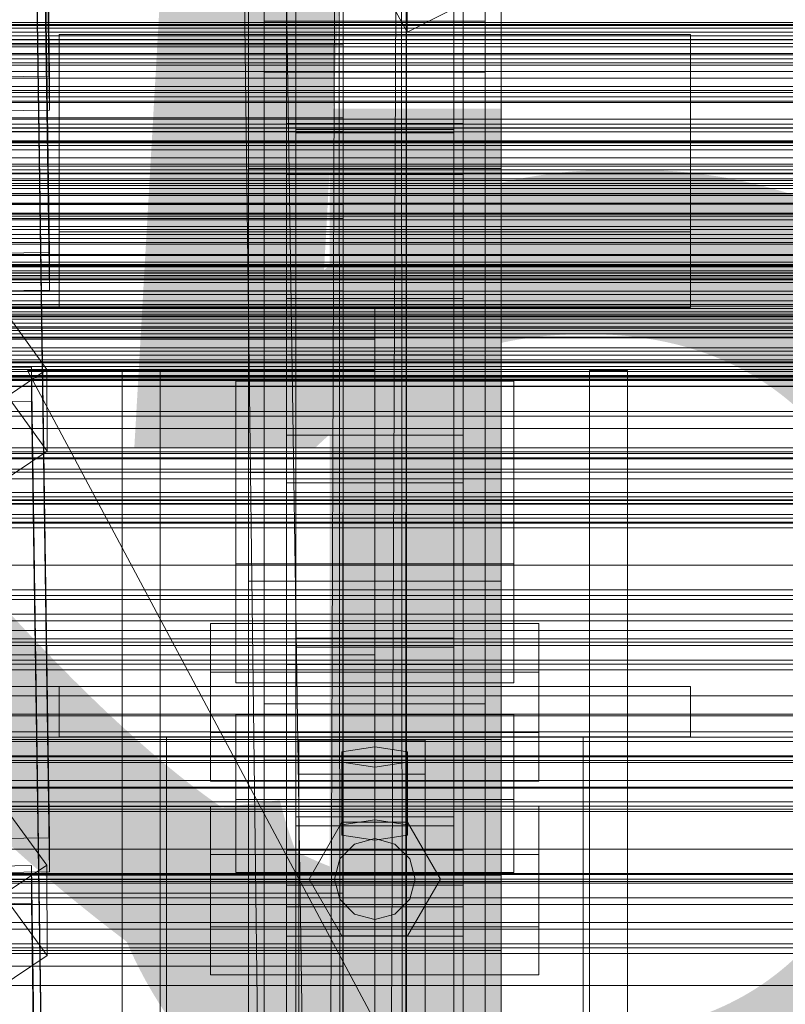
# Model space of a CAD drawing. Header units: millimetres. Extents: x -3490 to 61924, y -72580 to 6847.
# Tile 252 of 256: x 374 to 495, y -33573 to -33417. Entities that reach past the tile are written whole.
import ezdxf

# ---------------------------------------------------------------- set-up
doc = ezdxf.new("R2010")
doc.units = ezdxf.units.MM
for name, color, linetype, lineweight in [('COTAS_O', 1, 'Continuous', 0), ('COTAS_P', 1, 'Continuous', 0), ('frontal_C01', 7, 'Continuous', 0), ('frontal_C02', 7, 'Continuous', 0), ('frontal_C03', 7, 'Continuous', 0), ('frontal_secador', 7, 'Continuous', 0)]:
    doc.layers.add(name, color=color, linetype=linetype, lineweight=lineweight)
doc.dimstyles.new('R19_100', dxfattribs={"dimtxt": 250, "dimasz": 150, "dimexe": 150, "dimexo": 80, "dimgap": 100, "dimtad": 1, "dimtih": 1, "dimtoh": 1, "dimdsep": 46, "dimcen": 0.09, "dimadec": 0, "dimazin": 0, "dimtfac": 1, "dimtdec": 4, "dimtofl": 0, "dimtmove": 0, "dimatfit": 3, "dimfxl": 1, "dimtolj": 1, "dimtzin": 0, "dimarcsym": 0})

# ---------------------------------------------------------------- blocks, each defined once
blk = doc.blocks.new('DIM_R29_57')
at = {"layer": 'COTAS_O'}
for p, q in [((-1725, -33700), (-1575, -33655)), ((1725, -33700), (1575, -33655)), ((-1725, -34400), (-1725, -33700)), ((-1725, -33700), (1725, -33700)), ((-1725, -33700), (-1575, -33745)), ((1725, -33700), (1575, -33745)), ((1725, -34400), (1725, -33700))]:
    blk.add_line(p, q, dxfattribs=at)
blk.add_text('3450 O', height=250, dxfattribs=at).set_placement((0, -33600))
blk = doc.blocks.new('DIM_R29_58')
at = {"layer": 'COTAS_P'}
for p, q in [((-150, -32300), (550, -32300)), ((550, -32300), (505, -32450)), ((550, -34900), (550, -32300)), ((550, -32300), (595, -32450)), ((550, -34900), (505, -34750)), ((550, -34900), (595, -34750)), ((-150, -34900), (550, -34900))]:
    blk.add_line(p, q, dxfattribs=at)
blk.add_text('2600 P', height=250, rotation=90, dxfattribs=at).set_placement((450, -33600))

msp = doc.modelspace()

# ---------------------------------------------------------------- linework, layer by layer
at = {"layer": 'frontal_C01'}
for p, q in [((375.644, -33230.626), (378.512, -33425.737)), ((378.512, -33431.13), (375.644, -33236.019)), ((416, -33482.597), (416, -33265.929)), ((444, -33265.929), (444, -33482.597)), ((416, -33273.478), (416, -33490.146)), ((444, -33490.146), (444, -33273.478)), ((435.136, -33418.778), (685.136, -33291.666)), ((412.5, -33604.634), (412.5, -33325.373)), ((447.5, -33325.373), (447.5, -33604.634)), ((412.5, -33612.722), (412.5, -33333.462)), ((447.5, -33612.722), (447.5, -33333.462)), ((410, -33440.346), (410, -33348.677)), ((450, -33440.346), (450, -33348.677)), ((375.644, -33351.214), (378.512, -33546.325)), ((378.512, -33551.717), (375.644, -33356.607)), ((424.864, -33400.044), (435.136, -33418.778)), ((410, -33401.827), (410, -33440.346)), ((410, -33725.366), (410, -33401.827)), ((450, -33440.346), (450, -33401.827)), ((450, -33401.827), (450, -33725.366)), ((417.5, -33434.701), (417.5, -33407.472)), ((417.5, -33407.472), (417.5, -33595.064)), ((442.5, -33407.472), (442.5, -33434.701)), ((442.5, -33595.064), (442.5, -33407.472)), ((417.5, -33407.996), (417.5, -33434.177)), ((417.5, -34010.796), (417.5, -33407.996)), ((442.5, -33434.177), (442.5, -33407.996)), ((442.5, -33407.996), (442.5, -34010.796)), ((435.136, -33418.778), (435.136, -33412.847)), ((412.5, -33425.131), (412.5, -33417.042)), ((412.5, -33417.042), (447.5, -33417.042)), ((412.5, -33696.303), (412.5, -33417.042)), ((447.5, -33417.042), (447.5, -33425.131)), ((447.5, -33417.042), (447.5, -33696.303)), ((-425, -33420.808), (425, -33420.808)), ((425, -33420.808), (425, -33434.504)), ((425, -33420.808), (425, -33432.363)), ((378.512, -33425.737), (360.514, -33425.982)), ((378.512, -33431.13), (378.512, -33425.737)), ((447.5, -33425.131), (412.5, -33425.131)), ((412.5, -33704.392), (412.5, -33425.131)), ((447.5, -33704.392), (447.5, -33425.131)), ((360.514, -33431.375), (378.512, -33431.13)), ((425, -33432.363), (-425, -33432.363)), ((425, -33446.06), (425, -33432.363)), ((416, -33441.33), (416, -33433.241)), ((416, -33433.241), (444, -33433.241)), ((416, -33518.917), (416, -33433.241)), ((417.5, -33434.177), (442.5, -33434.177)), ((417.5, -34036.976), (417.5, -33434.177)), ((442.5, -34036.976), (442.5, -33434.177)), ((444, -33433.241), (444, -33441.33)), ((444, -33433.241), (444, -33518.917)), ((425, -33434.504), (-425, -33434.504)), ((442.5, -33434.701), (417.5, -33434.701)), ((417.5, -33434.701), (417.5, -33622.293)), ((425, -33446.06), (425, -33434.504)), ((442.5, -33434.701), (442.5, -33622.293)), ((410, -33440.346), (450, -33440.346)), ((410, -33763.885), (410, -33440.346)), ((450, -33440.36), (410, -33440.36)), ((410, -33440.36), (410, -33488.508)), ((410, -33584.604), (410, -33440.36)), ((450, -33763.885), (450, -33440.346)), ((450, -33488.508), (450, -33440.36)), ((450, -33440.36), (450, -33584.604)), ((444, -33441.33), (416, -33441.33)), ((416, -33441.33), (416, -33527.006)), ((444, -33527.006), (444, -33441.33)), ((-425, -33446.06), (425, -33446.06)), ((372.35, -33464.282), (378.086, -33472.168)), ((357.646, -33472.047), (375.644, -33471.802)), ((378.086, -33472.168), (366.618, -33479.904)), ((375.644, -33471.802), (375.644, -33477.194)), ((375.644, -33471.802), (378.512, -33666.912)), ((378.143, -33485.109), (378.086, -33472.168)), ((408, -33492.919), (408, -33474.046)), ((408, -33474.046), (452, -33474.046)), ((408, -33502.935), (408, -33474.046)), ((452, -33474.046), (452, -33492.919)), ((452, -33474.046), (452, -33502.935)), ((375.644, -33477.194), (357.646, -33477.44)), ((378.143, -33485.109), (372.408, -33477.223)), ((378.512, -33672.305), (375.644, -33477.194)), ((444, -33482.597), (416, -33482.597)), ((416, -33482.597), (416, -33490.146)), ((444, -33490.146), (444, -33482.597)), ((366.675, -33492.846), (378.143, -33485.109)), ((410, -33488.508), (450, -33488.508)), ((410, -33632.752), (410, -33488.508)), ((450, -33632.752), (450, -33488.508)), ((416, -33490.146), (444, -33490.146)), ((452, -33492.919), (408, -33492.919)), ((408, -33492.919), (408, -33521.808)), ((452, -33521.808), (452, -33492.919)), ((452, -33502.935), (408, -33502.935)), ((408, -33502.935), (408, -33521.808)), ((452, -33521.808), (452, -33502.935)), ((404, -33529.663), (404, -33512.408)), ((404, -33512.408), (456, -33512.408)), ((404, -33520.112), (404, -33512.408)), ((456, -33512.408), (456, -33529.663)), ((456, -33512.408), (456, -33520.112)), ((444, -33518.917), (416, -33518.917)), ((416, -33518.917), (416, -33527.006)), ((444, -33527.006), (444, -33518.917)), ((456, -33520.112), (404, -33520.112)), ((404, -33520.112), (404, -33537.367)), ((456, -33537.367), (456, -33520.112)), ((408, -33521.808), (452, -33521.808)), ((408, -33540.296), (408, -33526.815)), ((408, -33526.815), (452, -33526.815)), ((408, -33538.371), (408, -33526.815)), ((416, -33527.006), (444, -33527.006)), ((452, -33526.815), (452, -33540.296)), ((452, -33526.815), (452, -33538.371)), ((456, -33529.663), (404, -33529.663)), ((404, -33529.663), (404, -33537.367)), ((418, -33536.252), (418, -33530.86)), ((418, -33530.86), (438, -33530.86)), ((418, -33669.72), (418, -33530.86)), ((438, -33530.86), (438, -33536.252)), ((438, -33530.86), (438, -33669.72)), ((456, -33537.367), (456, -33529.663)), ((430, -33531.938), (424.804, -33532.747)), ((435.196, -33532.747), (430, -33531.938)), ((430, -33543.494), (430, -33531.938)), ((424.804, -33532.747), (424.804, -33534.365)), ((424.804, -33544.303), (424.804, -33532.747)), ((435.196, -33534.365), (435.196, -33532.747)), ((435.196, -33544.303), (435.196, -33532.747)), ((424.804, -33534.365), (430, -33535.174)), ((424.804, -33545.92), (424.804, -33534.365)), ((430, -33535.174), (435.196, -33534.365)), ((430, -33535.174), (430, -33546.729)), ((435.196, -33545.92), (435.196, -33534.365)), ((438, -33536.252), (418, -33536.252)), ((418, -33536.252), (418, -33675.112)), ((438, -33675.112), (438, -33536.252)), ((404, -33537.367), (456, -33537.367)), ((452, -33538.371), (408, -33538.371)), ((408, -33538.371), (408, -33551.852)), ((452, -33551.852), (452, -33538.371)), ((452, -33540.296), (408, -33540.296)), ((408, -33540.296), (408, -33551.852)), ((452, -33551.852), (452, -33540.296)), ((-425, -33541.395), (425, -33541.395)), ((425, -33541.395), (425, -33555.092)), ((425, -33541.395), (425, -33552.951)), ((424.804, -33544.303), (430, -33543.494)), ((424.804, -33545.92), (424.804, -33544.303)), ((430, -33543.494), (435.196, -33544.303)), ((435.196, -33544.303), (435.196, -33545.92)), ((378.512, -33546.325), (360.514, -33546.57)), ((378.512, -33551.717), (378.512, -33546.325)), ((430, -33546.729), (424.804, -33545.92)), ((435.196, -33545.92), (430, -33546.729)), ((360.514, -33551.963), (378.512, -33551.717)), ((408, -33551.852), (452, -33551.852)), ((425, -33552.951), (-425, -33552.951)), ((416, -33561.917), (416, -33553.829)), ((416, -33553.829), (444, -33553.829)), ((416, -33640.244), (416, -33553.829)), ((425, -33566.647), (425, -33552.951)), ((444, -33553.829), (444, -33561.917)), ((444, -33553.829), (444, -33640.244)), ((425, -33555.092), (-425, -33555.092)), ((425, -33566.647), (425, -33555.092)), ((444, -33561.917), (416, -33561.917)), ((416, -33561.917), (416, -33648.333)), ((444, -33648.333), (444, -33561.917)), ((-425, -33566.647), (425, -33566.647))]:
    msp.add_line(p, q, dxfattribs=at)
at = {"layer": 'frontal_C02'}
for p, q in [((417.5, -33516.139), (417.5, -32977.112)), ((442.5, -32977.112), (442.5, -33516.139)), ((417.5, -33543.024), (417.5, -33003.998)), ((442.5, -33543.024), (442.5, -33003.998)), ((410, -33505.718), (410, -33148.056)), ((450, -33148.056), (450, -33505.718)), ((410, -33553.445), (410, -33195.783)), ((450, -33553.445), (450, -33195.783)), ((375.644, -33260.244), (378.512, -33453.649)), ((378.512, -33459.61), (375.644, -33266.205)), ((410, -33686.788), (410, -33329.126)), ((450, -33329.126), (450, -33686.788)), ((412.5, -33525.111), (412.5, -33343.746)), ((447.5, -33343.746), (447.5, -33525.111)), ((412.5, -33534.052), (412.5, -33352.688)), ((447.5, -33534.052), (447.5, -33352.688)), ((410, -33724.97), (410, -33367.308)), ((450, -33724.97), (450, -33367.308)), ((380, -33450.372), (380, -33419.148)), ((380, -33419.148), (480, -33419.148)), ((380, -33462.372), (380, -33419.148)), ((480, -33419.148), (480, -33450.372)), ((480, -33419.148), (480, -33462.372)), ((-425, -33448.296), (425, -33448.296)), ((425, -33448.296), (425, -33463.437)), ((425, -33448.296), (425, -33459.75)), ((480, -33450.372), (380, -33450.372)), ((380, -33450.372), (380, -33462.372)), ((480, -33462.372), (480, -33450.372)), ((378.512, -33453.649), (360.514, -33453.892)), ((378.512, -33459.61), (378.512, -33453.649)), ((425, -33459.75), (-425, -33459.75)), ((360.514, -33459.853), (378.512, -33459.61)), ((425, -33474.891), (425, -33459.75)), ((416, -33469.882), (416, -33460.941)), ((416, -33460.941), (444, -33460.941)), ((416, -33548.311), (416, -33460.941)), ((444, -33460.941), (444, -33469.882)), ((444, -33460.941), (444, -33548.311)), ((430, -33462.372), (-430, -33462.372)), ((425, -33463.437), (-425, -33463.437)), ((380, -33462.372), (480, -33462.372)), ((425, -33474.891), (425, -33463.437)), ((430, -33462.372), (430, -33467.372)), ((430, -33467.372), (-430, -33467.372)), ((430, -33467.372), (430, -33517.372)), ((444, -33469.882), (416, -33469.882)), ((416, -33469.882), (416, -33557.252)), ((444, -33557.252), (444, -33469.882)), ((430, -33575.372), (375, -33472.372)), ((375, -33472.372), (430, -33472.372)), ((390, -33575.372), (390, -33472.372)), ((390, -33472.372), (396, -33472.372)), ((396, -33575.372), (396, -33472.372)), ((430, -33472.372), (430, -33575.372)), ((464, -33575.372), (464, -33472.372)), ((464, -33472.372), (470, -33472.372)), ((470, -33575.372), (470, -33472.372)), ((-425, -33474.891), (425, -33474.891)), ((450, -33505.718), (410, -33505.718)), ((410, -33505.718), (410, -33553.445)), ((410, -33863.38), (410, -33505.718)), ((450, -33553.445), (450, -33505.718)), ((450, -33505.718), (450, -33863.38)), ((442.5, -33514.74), (417.5, -33514.74)), ((417.5, -33514.74), (417.5, -33544.423)), ((417.5, -33691.038), (417.5, -33514.74)), ((442.5, -33544.423), (442.5, -33514.74)), ((442.5, -33514.74), (442.5, -33691.038)), ((417.5, -33543.024), (417.5, -33516.139)), ((417.5, -33516.139), (442.5, -33516.139)), ((442.5, -33516.139), (442.5, -33543.024)), ((430, -33517.372), (-430, -33517.372)), ((430, -33517.372), (430, -33522.372)), ((-450, -33518.848), (450, -33518.848)), ((450, -33518.848), (450, -33530.77)), ((450, -33518.848), (450, -33552.257)), ((430, -33522.372), (-430, -33522.372)), ((380, -33522.372), (480, -33522.372)), ((380, -33530.372), (380, -33522.372)), ((480, -33530.372), (480, -33522.372)), ((447.5, -33525.111), (412.5, -33525.111)), ((412.5, -33525.111), (412.5, -33534.052)), ((447.5, -33534.052), (447.5, -33525.111)), ((450, -33530.77), (-450, -33530.77)), ((380, -33530.372), (480, -33530.372)), ((390, -33530.372), (397, -33530.372)), ((390, -35975), (390, -33530.372)), ((397, -35975), (397, -33530.372)), ((397, -33530.372), (463, -33530.372)), ((450, -33564.179), (450, -33530.77)), ((463, -33530.372), (470, -33530.372)), ((463, -35975), (463, -33530.372)), ((470, -35975), (470, -33530.372)), ((412.5, -33534.052), (447.5, -33534.052)), ((404, -33560.41), (404, -33541.335)), ((404, -33541.335), (456, -33541.335)), ((404, -33548.971), (404, -33541.335)), ((456, -33541.335), (456, -33560.41)), ((456, -33541.335), (456, -33548.971)), ((372.35, -33542.853), (378.086, -33550.67)), ((442.5, -33543.024), (417.5, -33543.024)), ((417.5, -33544.423), (442.5, -33544.423)), ((417.5, -33720.72), (417.5, -33544.423)), ((419.6, -33552.872), (424.8, -33543.866)), ((424.8, -33543.866), (435.2, -33543.866)), ((435.2, -33543.866), (440.4, -33552.872)), ((442.5, -33720.72), (442.5, -33544.423)), ((426.8, -33547.33), (430, -33546.472)), ((430, -33546.472), (433.2, -33547.33)), ((424.457, -33549.672), (426.8, -33547.33)), ((433.2, -33547.33), (435.543, -33549.672)), ((456, -33548.971), (404, -33548.971)), ((404, -33548.971), (404, -33568.047)), ((444, -33548.311), (416, -33548.311)), ((416, -33548.311), (416, -33557.252)), ((444, -33557.252), (444, -33548.311)), ((456, -33568.047), (456, -33548.971)), ((357.646, -33550.982), (375.644, -33550.738)), ((378.086, -33550.67), (366.618, -33558.339)), ((375.644, -33550.738), (375.644, -33556.7)), ((375.644, -33550.738), (378.512, -33744.143)), ((378.143, -33564.977), (378.086, -33550.67)), ((423.6, -33552.872), (424.457, -33549.672)), ((435.543, -33549.672), (436.4, -33552.872)), ((450, -33552.257), (-450, -33552.257)), ((450, -33564.179), (450, -33552.257)), ((410, -33553.445), (450, -33553.445)), ((410, -33911.107), (410, -33553.445)), ((424.8, -33561.879), (419.6, -33552.872)), ((424.457, -33556.072), (423.6, -33552.872)), ((440.4, -33552.872), (435.2, -33561.879)), ((436.4, -33552.872), (435.543, -33556.072)), ((450, -33911.107), (450, -33553.445)), ((375.644, -33556.7), (357.646, -33556.943)), ((378.143, -33564.977), (372.408, -33557.159)), ((378.512, -33750.105), (375.644, -33556.7)), ((416, -33557.252), (444, -33557.252)), ((426.8, -33558.415), (424.457, -33556.072)), ((435.543, -33556.072), (433.2, -33558.415)), ((430, -33559.272), (426.8, -33558.415)), ((433.2, -33558.415), (430, -33559.272)), ((456, -33560.41), (404, -33560.41)), ((404, -33560.41), (404, -33568.047)), ((456, -33568.047), (456, -33560.41)), ((435.2, -33561.879), (424.8, -33561.879)), ((-450, -33564.179), (450, -33564.179)), ((366.675, -33572.646), (378.143, -33564.977)), ((404, -33568.047), (456, -33568.047))]:
    msp.add_line(p, q, dxfattribs=at)
at = {"layer": 'frontal_C03'}
for p, q in [((1250, -33417.245), (-1250, -33417.245)), ((1250, -33418.126), (-1250, -33418.126)), ((1250, -33418.78), (-1250, -33418.78)), ((1250, -33421.087), (-1250, -33421.087)), ((-1250, -33422.145), (1250, -33422.145)), ((1250, -33424.997), (-1250, -33424.997)), ((1250, -33426.054), (-1250, -33426.054)), ((1250, -33428.361), (-1250, -33428.361)), ((1250, -33429.015), (-1250, -33429.015)), ((1250, -33429.896), (-1250, -33429.896)), ((-1250, -33432.562), (1250, -33432.562)), ((-1250, -33433.359), (1250, -33433.359)), ((-1250, -33433.944), (1250, -33433.944)), ((-1250, -33436.282), (1250, -33436.282)), ((-1250, -33437.411), (1250, -33437.411)), ((1250, -33439.703), (-1250, -33439.703)), ((1250, -33440.584), (-1250, -33440.584)), ((-1250, -33441.13), (1250, -33441.13)), ((1250, -33441.237), (-1250, -33441.237)), ((-1250, -33442.727), (1250, -33442.727)), ((1250, -33443.545), (-1250, -33443.545)), ((-1250, -33444.602), (1250, -33444.602)), ((1250, -33447.454), (-1250, -33447.454)), ((-1250, -33447.574), (1250, -33447.574)), ((1250, -33448.512), (-1250, -33448.512)), ((-1250, -33449.53), (1250, -33449.53)), ((1250, -33450.819), (-1250, -33450.819)), ((1250, -33451.473), (-1250, -33451.473)), ((1250, -33452.354), (-1250, -33452.354)), ((-1268, -33455.548), (1268, -33455.548)), ((-1268, -33455.772), (1268, -33455.772)), ((-1268, -33455.936), (1268, -33455.936)), ((-1250, -33455.174), (1250, -33455.174)), ((-1268, -33456.594), (1268, -33456.594)), ((-1268, -33456.911), (1268, -33456.911)), ((1250, -33457.356), (-1250, -33457.356)), ((-1268, -33457.957), (1268, -33457.957)), ((-1268, -33458.407), (1268, -33458.407)), ((-1268, -33459.77), (1268, -33459.77)), ((-1268, -33460.32), (1268, -33460.32)), ((-1268, -33461.907), (1268, -33461.907)), ((1250, -33462.16), (-1250, -33462.16)), ((1268, -33462.521), (-1268, -33462.521)), ((1250, -33463.042), (-1250, -33463.042)), ((-1250, -33463.413), (1250, -33463.413)), ((1250, -33463.695), (-1250, -33463.695)), ((-1268, -33464.224), (1268, -33464.224)), ((-1268, -33464.86), (1268, -33464.86)), ((-1268, -33466.563), (1268, -33466.563)), ((-1250, -33465.671), (1250, -33465.671)), ((1250, -33466.003), (-1250, -33466.003)), ((-1268, -33467.177), (1268, -33467.177)), ((-1250, -33467.06), (1250, -33467.06)), ((-1268, -33468.764), (1268, -33468.764)), ((-1268, -33469.314), (1268, -33469.314)), ((1250, -33469.912), (-1250, -33469.912)), ((-1268, -33470.677), (1268, -33470.677)), ((-1268, -33471.127), (1268, -33471.127)), ((1250, -33470.969), (-1250, -33470.969)), ((-1268, -33472.173), (1268, -33472.173)), ((-1268, -33472.49), (1268, -33472.49)), ((-1268, -33473.148), (1268, -33473.148)), ((-1250, -33471.728), (1250, -33471.728)), ((-1268, -33473.312), (1268, -33473.312)), ((-1268, -33473.536), (1268, -33473.536)), ((1250, -33473.277), (-1250, -33473.277)), ((-1250, -33473.91), (1250, -33473.91)), ((1250, -33473.93), (-1250, -33473.93)), ((1250, -33474.812), (-1250, -33474.812)), ((-1250, -33479.554), (1250, -33479.554)), ((-1250, -33481.51), (1250, -33481.51)), ((1250, -33484.618), (-1250, -33484.618)), ((1250, -33485.499), (-1250, -33485.499)), ((1250, -33486.153), (-1250, -33486.153)), ((-1250, -33486.357), (1250, -33486.357)), ((-1250, -33487.954), (1250, -33487.954)), ((1250, -33488.46), (-1250, -33488.46)), ((-1250, -33489.517), (1250, -33489.517)), ((-1250, -33491.673), (1250, -33491.673)), ((1250, -33492.37), (-1250, -33492.37)), ((-1250, -33492.802), (1250, -33492.802)), ((1250, -33493.427), (-1250, -33493.427)), ((-1250, -33495.14), (1250, -33495.14)), ((-1250, -33495.725), (1250, -33495.725)), ((1250, -33495.734), (-1250, -33495.734)), ((1250, -33496.388), (-1250, -33496.388)), ((-1250, -33496.522), (1250, -33496.522)), ((1250, -33497.269), (-1250, -33497.269)), ((1250, -33507.076), (-1250, -33507.076)), ((1250, -33507.957), (-1250, -33507.957)), ((1250, -33508.61), (-1250, -33508.61)), ((1250, -33510.918), (-1250, -33510.918)), ((-1250, -33511.975), (1250, -33511.975)), ((-1500, -33515.356), (1500, -33515.356)), ((1250, -33514.827), (-1250, -33514.827)), ((1250, -33515.885), (-1250, -33515.885)), ((1250, -33518.192), (-1250, -33518.192)), ((1250, -33518.845), (-1250, -33518.845)), ((1250, -33519.727), (-1250, -33519.727)), ((1500, -33526.765), (-1500, -33526.765)), ((1500, -33527.05), (-1500, -33527.05)), ((1250, -33529.533), (-1250, -33529.533)), ((1250, -33530.415), (-1250, -33530.415)), ((1250, -33531.068), (-1250, -33531.068)), ((1250, -33533.375), (-1250, -33533.375)), ((-1250, -33534.433), (1250, -33534.433)), ((-1500, -33538.458), (1500, -33538.458)), ((1250, -33537.285), (-1250, -33537.285)), ((1250, -33538.342), (-1250, -33538.342)), ((1250, -33540.65), (-1250, -33540.65)), ((1250, -33541.303), (-1250, -33541.303)), ((1250, -33542.184), (-1250, -33542.184)), ((1250, -33551.991), (-1250, -33551.991)), ((1250, -33552.872), (-1250, -33552.872)), ((1250, -33553.526), (-1250, -33553.526)), ((1250, -33555.833), (-1250, -33555.833)), ((-1250, -33556.89), (1250, -33556.89)), ((1250, -33559.742), (-1250, -33559.742)), ((1250, -33560.8), (-1250, -33560.8)), ((1250, -33563.107), (-1250, -33563.107)), ((1250, -33563.761), (-1250, -33563.761)), ((1250, -33564.642), (-1250, -33564.642))]:
    msp.add_line(p, q, dxfattribs=at)
at = {"layer": 'frontal_secador'}
for p, q in [((429.5, -34299.5), (413, -33215)), ((420.5, -34290.5), (407, -33225)), ((429.5, -34299.5), (434.12, -33229.08)), ((434.78, -34287.18), (434.12, -33229.08)), ((420.5, -34290.5), (424.28, -33236.52)), ((424.82, -34280.42), (424.28, -33236.52)), ((434.78, -34287.18), (435, -33237)), ((435, -33237), (435, -34283)), ((424.82, -34280.42), (425, -33243)), ((425, -33243), (425, -34277)), ((-1250, -33417.588), (1250, -33417.588)), ((1250, -33417.611), (-1250, -33417.611)), ((1250, -33417.728), (-1250, -33417.728)), ((-1250, -33419.387), (1250, -33419.387)), ((1250, -33419.918), (-1250, -33419.918)), ((-1250, -33420), (1250, -33420)), ((1250, -33420.588), (-1250, -33420.588)), ((1250, -33422.387), (-1250, -33422.387)), ((1250, -33423), (-1250, -33423)), ((-1250, -33423.65), (1250, -33423.65)), ((1250, -33424), (-1250, -33424)), ((1250, -33427.382), (-1250, -33427.382)), ((-1250, -33428), (1250, -33428)), ((1250, -33429.689), (-1250, -33429.689)), ((1250, -33434), (-1250, -33434)), ((1250, -33434.545), (-1250, -33434.545)), ((1250, -33436), (-1250, -33436)), ((1250, -33436.144), (-1250, -33436.144)), ((1250, -33436.709), (-1250, -33436.709)), ((1250, -33438.686), (-1250, -33438.686)), ((1250, -33440), (-1250, -33440)), ((1320, -33442), (-1320, -33442)), ((1250, -33442), (-1250, -33442)), ((1320, -33442.273), (-1320, -33442.273)), ((1320, -33443.072), (-1320, -33443.072)), ((1320, -33444.343), (-1320, -33444.343)), ((1250, -33444.651), (-1250, -33444.651)), ((1320, -33446), (-1320, -33446)), ((1250, -33445.859), (-1250, -33445.859)), ((-1250, -33446), (1250, -33446)), ((1320, -33447.929), (-1320, -33447.929)), ((-1320, -33450), (1320, -33450)), ((-1250, -33450), (1250, -33450)), ((1320, -33452.071), (-1320, -33452.071)), ((1320, -33454), (-1320, -33454)), ((1250, -33454.141), (-1250, -33454.141)), ((1320, -33455.657), (-1320, -33455.657)), ((1320, -33456.928), (-1320, -33456.928)), ((1250, -33457.285), (-1250, -33457.285)), ((1320, -33457.727), (-1320, -33457.727)), ((1320, -33458), (-1320, -33458)), ((1250, -33458), (-1250, -33458)), ((1250, -33461.314), (-1250, -33461.314)), ((1250, -33463.856), (-1250, -33463.856)), ((1250, -33465.455), (-1250, -33465.455)), ((1250, -33466), (-1250, -33466)), ((1360, -33473.5), (-1360, -33473.5)), ((1250, -33473.75), (-1250, -33473.75)), ((1360, -33474.863), (-1360, -33474.863)), ((1360, -33478.859), (-1360, -33478.859)), ((1360, -33485.216), (-1360, -33485.216)), ((1360, -33493.5), (-1360, -33493.5)), ((1250, -33492.924), (-1250, -33492.924)), ((1360, -33503.147), (-1360, -33503.147)), ((-1360, -33513.5), (1360, -33513.5)), ((-1250, -33513.5), (1250, -33513.5)), ((1360, -33523.853), (-1360, -33523.853)), ((1360, -33533.5), (-1360, -33533.5)), ((1250, -33534.076), (-1250, -33534.076)), ((1360, -33541.784), (-1360, -33541.784)), ((1360, -33548.141), (-1360, -33548.141)), ((1360, -33552.137), (-1360, -33552.137)), ((1360, -33553.5), (-1360, -33553.5)), ((1250, -33553.25), (-1250, -33553.25)), ((1250, -33569.715), (-1250, -33569.715))]:
    msp.add_line(p, q, dxfattribs=at)

# ---------------------------------------------------------------- dimensions: what is measured, and where the dimension line sits
at = {"layer": 'COTAS_O'}
dim = msp.add_aligned_dim(p1=(-1725, -34400), p2=(1725, -34400), distance=700, text='<> O', dimstyle='R19_100', dxfattribs=at)
dim.commit()
dim.dimension.update_dxf_attribs({"geometry": 'DIM_R29_57', "text_midpoint": (0, -33700)})
at = {"layer": 'COTAS_P'}
dim = msp.add_aligned_dim(p1=(-150, -34900), p2=(-150, -32300), distance=-700, text='<> P', dimstyle='R19_100', dxfattribs=at)
dim.commit()
dim.dimension.update_dxf_attribs({"geometry": 'DIM_R29_58', "text_midpoint": (550, -33600)})

doc.saveas('drawing.dxf')
